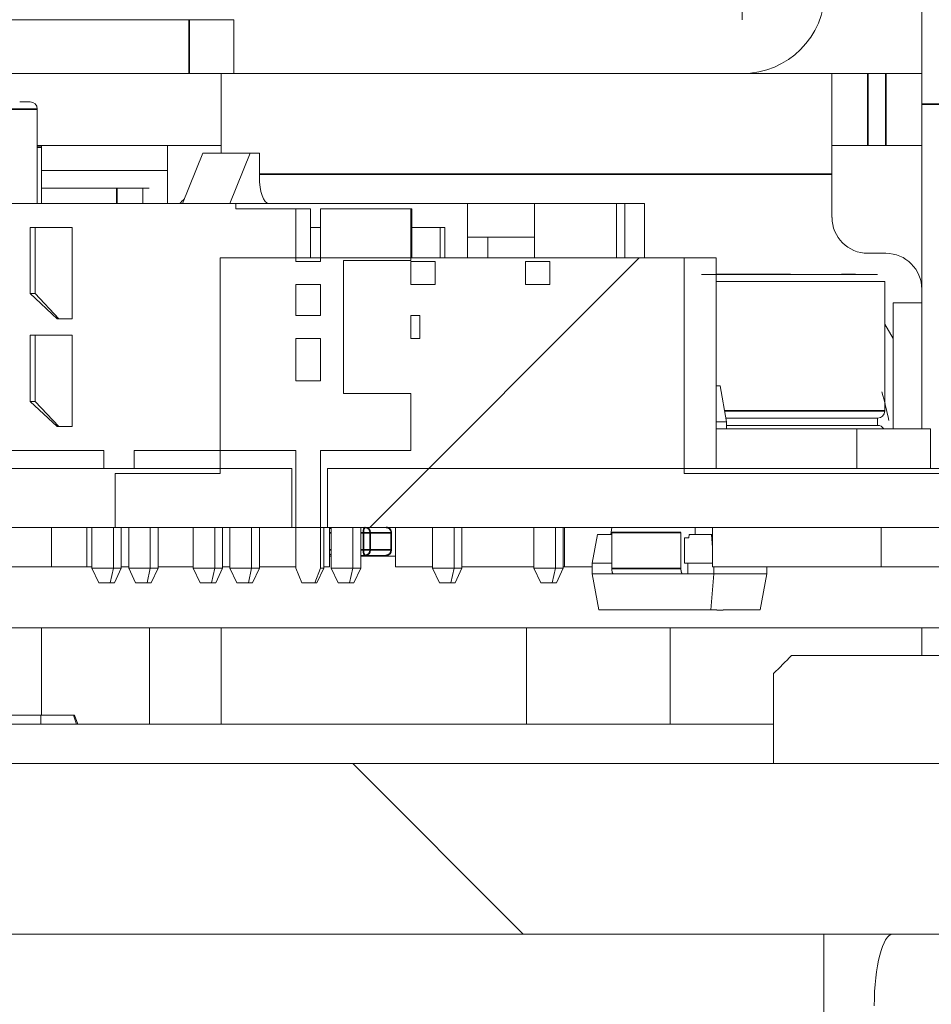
# Model space of a CAD drawing. Header units: millimetres. Extents: x 4 to 1188, y 1 to 840.
# Tile 192 of 256: x 674.16 to 677.54, y 416.18 to 419.84. Entities that reach past the tile are written whole.
import ezdxf

# ---------------------------------------------------------------- set-up
doc = ezdxf.new("R2010")
doc.units = ezdxf.units.MM
doc.layers.add('1', color=7, linetype='Continuous')
doc.styles.add('Arial Unicode MS', font='Arial Unicode MS')
doc.dimstyles.get("Standard").update_dxf_attribs({"dimtxt": 0.18, "dimasz": 0.18, "dimexe": 0.18, "dimexo": 0.0625, "dimgap": 0.09, "dimtad": 0, "dimtih": 1, "dimtoh": 1, "dimdec": 4, "dimzin": 0, "dimdsep": 46, "dimtxsty": 'Standard', "dimcen": 0.09, "dimadec": 0, "dimazin": 0, "dimtfac": 1, "dimtdec": 4, "dimtofl": 0, "dimtmove": 0, "dimatfit": 3, "dimfxl": 0, "dimtolj": 1, "dimtzin": 0, "dimarcsym": 0})

# ---------------------------------------------------------------- blocks, each defined once
blk = doc.blocks.new('_U30')
at = {"layer": '1', "color": 18, "lineweight": 35}
for p, q in [((692.9592, 533.0864), (641.2295, 533.0864)), ((643.2295, 533.0864), (643.2295, 331.7513)), ((725.4264, 331.7513), (641.2295, 331.7513))]:
    blk.add_line(p, q, dxfattribs=at)
at = {"layer": '1', "color": 18, "lineweight": 70}
for points in [[(643.2295, 533.0864), (644.0054, 529.5864), (642.4535, 529.5864)], [(643.2295, 331.7513), (642.4535, 335.2513), (644.0054, 335.2513)]]:
    blk.add_solid(points, dxfattribs=at)
at = {"layer": '1', "color": 18, "linetype": 'Continuous', "lineweight": 13, "insert": (642.7766, 428.0421), "char_height": 3, "attachment_point": 7, "rotation": 90, "line_spacing_factor": 1.047437, "style": 'Arial Unicode MS'}
blk.add_mtext('\\fArial Unicode MS|b0|i0;\\W1.0000;1510', dxfattribs=at)

msp = doc.modelspace()

# ---------------------------------------------------------------- hatches: boundary and pattern name
at = {"layer": '1', "linetype": 'Continuous', "lineweight": 35}
h = msp.add_hatch(dxfattribs=at)
h.set_pattern_fill('ANSI31', color=154, scale=1.55, angle=-2.13e-14, style=0)
h.paths.add_polyline_path([(667.077, 416.5886), (667.077, 416.1886), (664.5495, 416.1886), (664.5495, 416.5886)], flags=0)
edge = h.paths.add_edge_path(flags=0)
edge.add_arc((677.4028, 421.7686), 0.5067, 0, 90, ccw=False)
edge.add_line((677.9095, 421.7686), (677.9095, 420.1886))
edge.add_line((677.9095, 420.1886), (677.5095, 420.1886))
edge.add_line((677.5095, 420.1886), (677.5095, 421.7686))
edge.add_arc((677.4028, 421.7686), 0.1067, 0, 90)
edge.add_line((677.4028, 421.8753), (676.0695, 421.8753))
edge.add_line((676.0695, 421.8753), (676.0695, 422.2753))
edge.add_line((676.0695, 422.2753), (677.4028, 422.2753))
edge = h.paths.add_edge_path(flags=0)
edge.add_arc((657.6161, 421.7686), 0.1067, 90, 180)
edge.add_line((657.5095, 421.7686), (657.5095, 420.1886))
edge.add_line((657.5095, 420.1886), (657.1095, 420.1886))
edge.add_line((657.1095, 420.1886), (657.1095, 421.7686))
edge.add_arc((657.6161, 421.7686), 0.5067, 90, 180, ccw=False)
edge.add_line((657.6161, 422.2753), (658.9495, 422.2753))
edge.add_line((658.9495, 422.2753), (658.9495, 421.8753))
edge.add_line((658.9495, 421.8753), (657.6161, 421.8753))
h.paths.add_polyline_path([(667.9419, 416.1886), (667.9419, 416.5886), (670.4695, 416.5886), (670.4695, 416.1886)], flags=0)
h = msp.add_hatch(dxfattribs=at)
h.set_pattern_fill('ANSI31', color=154, scale=1.55, angle=-2.13e-14, style=0)
edge = h.paths.add_edge_path(flags=0)
edge.add_arc((676.8428, 419.942), 0.3067, 270, 360, ccw=False)
edge.add_line((676.8428, 419.6353), (674.9561, 419.6353))
edge.add_line((674.9561, 419.6353), (674.9561, 419.8353))
edge.add_line((674.9561, 419.8353), (676.8428, 419.8353))
edge.add_arc((676.8428, 419.942), 0.1067, 270, 360)
edge.add_line((676.9495, 419.942), (676.9495, 420.7686))
edge.add_line((676.9495, 420.7686), (677.1495, 420.7686))
edge.add_line((677.1495, 420.7686), (677.1495, 419.942))
h = msp.add_hatch(dxfattribs=at)
h.set_pattern_fill('ANSI31', color=154, scale=1.55, angle=-2.13e-14, style=0)
h.paths.add_polyline_path([(682.7292, 417.952), (682.5613, 417.952), (682.5613, 417.7026), (681.8974, 417.7026), (681.8974, 417.952), (674.5152, 417.952), (674.5152, 418.152), (674.905, 418.152), (674.905, 418.952), (676.6279, 418.952), (676.6279, 418.152), (682.7292, 418.152)], flags=0)
h = msp.add_hatch(dxfattribs=at)
h.set_pattern_fill('ANSI31', color=154, scale=1.55, angle=29.9848, style=0)
h.paths.add_polyline_path([(673.5022, 417.952), (673.5022, 418.1704), (675.1711, 418.1704), (675.1711, 417.952)], flags=0)
h.paths.add_polyline_path([(675.3035, 417.952), (675.3035, 418.1704), (682.7292, 418.1704), (682.7292, 417.952)], flags=0)
h.paths.add_polyline_path([(672.566, 417.952), (672.566, 418.1704), (673.1466, 418.1704), (673.1466, 417.952)], flags=0)
h = msp.add_hatch(dxfattribs=at)
h.set_pattern_fill('ANSI31', color=154, scale=1.55, angle=-2.13e-14, style=0)
edge = h.paths.add_edge_path(flags=0)
edge.add_line((678.8593, 416.7097), (678.8593, 415.143))
edge.add_spline(control_points=[(678.8593, 415.143), (678.8522, 415.1422), (678.845, 415.1413), (678.8379, 415.1405), (678.8308, 415.1396), (678.8237, 415.1388), (678.8166, 415.1379), (678.8095, 415.1371), (678.8024, 415.1362), (678.7953, 415.1354), (678.7882, 415.1345), (678.7811, 415.1337), (678.774, 415.134), (678.7641, 415.1343), (678.7542, 415.1347), (678.7443, 415.135), (678.7343, 415.1354), (678.7244, 415.1358), (678.7145, 415.1361), (678.7046, 415.1365), (678.6947, 415.1369), (678.6848, 415.1372), (678.6749, 415.1376), (678.6649, 415.138), (678.655, 415.1383), (678.6451, 415.1387), (678.6352, 415.139), (678.6253, 415.1394), (678.6154, 415.1398), (678.6054, 415.1401), (678.5955, 415.1405), (678.5856, 415.1409), (678.5757, 415.1412), (678.5658, 415.1416), (678.5559, 415.1419), (678.546, 415.1423), (678.536, 415.1427), (678.5261, 415.143)], knot_values=[0, 0, 0, 0, 0.25, 0.25, 0.375, 0.375, 0.4375, 0.4375, 0.453125, 0.453125, 0.46875, 0.46875, 0.484375, 0.484375, 0.492187, 0.492187, 0.5, 0.5, 0.507812, 0.507812, 0.515625, 0.515625, 0.523437, 0.523437, 0.53125, 0.53125, 0.546875, 0.546875, 0.5625, 0.5625, 0.59375, 0.59375, 0.625, 0.625, 0.75, 0.75, 1, 1, 1, 1], degree=3, periodic=0)
edge.add_line((678.5261, 415.143), (678.5261, 416.743))
edge.add_line((678.5261, 416.743), (678.2927, 416.743))
edge.add_line((678.2927, 416.743), (678.2927, 417.4764))
edge.add_line((678.2927, 417.4764), (676.9594, 417.4764))
edge.add_line((676.9594, 417.4764), (676.9594, 417.0764))
edge.add_line((676.9594, 417.0764), (678.026, 417.0764))
edge.add_spline(control_points=[(678.026, 417.0764), (678.0304, 417.0764), (678.0348, 417.0762), (678.0435, 417.0753), (678.0478, 417.0746), (678.0606, 417.0721), (678.0689, 417.0696), (678.0852, 417.0629), (678.0929, 417.0587), (678.1037, 417.0515), (678.1072, 417.0489), (678.1123, 417.0448), (678.1139, 417.0433), (678.1172, 417.0404), (678.1188, 417.0389), (678.1265, 417.0311), (678.132, 417.0244), (678.1381, 417.0154), (678.1392, 417.0135), (678.1415, 417.0098), (678.1426, 417.0079), (678.1457, 417.0021), (678.1475, 416.9981), (678.1525, 416.9861), (678.1551, 416.9778), (678.1572, 416.967), (678.1576, 416.9649), (678.1582, 416.9605), (678.1585, 416.9583), (678.1592, 416.9518), (678.1594, 416.9474), (678.1594, 416.943)], knot_values=[0, 0, 0, 0, 0.0625, 0.0625, 0.125, 0.125, 0.25, 0.25, 0.375, 0.375, 0.4375, 0.4375, 0.46875, 0.46875, 0.5, 0.5, 0.625, 0.625, 0.65625, 0.65625, 0.6875, 0.6875, 0.75, 0.75, 0.875, 0.875, 0.90625, 0.90625, 0.9375, 0.9375, 1, 1, 1, 1], degree=3, periodic=0)
edge.add_line((678.1594, 416.943), (678.1594, 412.543))
edge.add_line((678.1594, 412.543), (679.626, 412.543))
edge.add_line((679.626, 412.543), (679.626, 413.0764))
edge.add_line((679.626, 413.0764), (679.0927, 413.0764))
edge.add_line((679.0927, 413.0764), (679.0522, 415.2637))
edge.add_line((679.0522, 415.2637), (679.026, 416.6764))
edge = h.paths.add_edge_path(flags=0)
edge.add_line((685.426, 416.6764), (685.3999, 415.2637))
edge.add_line((685.3999, 415.2637), (685.3594, 413.0764))
edge.add_line((685.3594, 413.0764), (684.826, 413.0764))
edge.add_line((684.826, 413.0764), (684.826, 412.543))
edge.add_line((684.826, 412.543), (686.2927, 412.543))
edge.add_line((686.2927, 412.543), (686.2927, 416.943))
edge.add_spline(control_points=[(686.2927, 416.943), (686.2927, 416.9474), (686.2929, 416.9517), (686.2935, 416.9583), (686.2938, 416.9605), (686.2945, 416.9648), (686.2948, 416.9669), (686.297, 416.9776), (686.2995, 416.986), (686.3037, 416.996), (686.3045, 416.998), (686.3064, 417.002), (686.3074, 417.0039), (686.3105, 417.0098), (686.3128, 417.0135), (686.3176, 417.0208), (686.3202, 417.0243), (686.3258, 417.0311), (686.3288, 417.0343), (686.338, 417.0436), (686.3447, 417.0491), (686.3538, 417.0551), (686.3557, 417.0563), (686.3594, 417.0586), (686.3614, 417.0597), (686.3671, 417.0627), (686.375, 417.0664), (686.3852, 417.0701), (686.3915, 417.0718), (686.3958, 417.0729), (686.3979, 417.0734), (686.4087, 417.0755), (686.4173, 417.0764), (686.426, 417.0764)], knot_values=[0, 0, 0, 0, 0.0625, 0.0625, 0.09375, 0.09375, 0.125, 0.125, 0.25, 0.25, 0.28125, 0.28125, 0.3125, 0.3125, 0.375, 0.375, 0.4375, 0.4375, 0.5, 0.5, 0.625, 0.625, 0.65625, 0.65625, 0.6875, 0.6875, 0.75, 0.8125, 0.84375, 0.84375, 0.875, 0.875, 1, 1, 1, 1], degree=3, periodic=0)
edge.add_line((686.426, 417.0764), (687.4927, 417.0764))
edge.add_line((687.4927, 417.0764), (687.4927, 417.4764))
edge.add_line((687.4927, 417.4764), (686.1593, 417.4764))
edge.add_line((686.1593, 417.4764), (686.1593, 416.743))
edge.add_line((686.1593, 416.743), (685.9259, 416.743))
edge.add_line((685.9259, 416.743), (685.9259, 415.143))
edge.add_spline(control_points=[(685.9259, 415.143), (685.9188, 415.1422), (685.9117, 415.1413), (685.9046, 415.1405), (685.8975, 415.1396), (685.8904, 415.1388), (685.8833, 415.1379), (685.8762, 415.1371), (685.8691, 415.1362), (685.8619, 415.1354), (685.8548, 415.1345), (685.8477, 415.1337), (685.8407, 415.134), (685.8307, 415.1343), (685.8208, 415.1347), (685.8109, 415.135), (685.801, 415.1354), (685.7911, 415.1358), (685.7812, 415.1361), (685.7713, 415.1365), (685.7613, 415.1369), (685.7514, 415.1372), (685.7415, 415.1376), (685.7316, 415.138), (685.7217, 415.1383), (685.7118, 415.1387), (685.7019, 415.139), (685.6919, 415.1394), (685.682, 415.1398), (685.6721, 415.1401), (685.6622, 415.1405), (685.6523, 415.1409), (685.6424, 415.1412), (685.6325, 415.1416), (685.6225, 415.1419), (685.6126, 415.1423), (685.6027, 415.1427), (685.5928, 415.143)], knot_values=[0, 0, 0, 0, 0.25, 0.25, 0.375, 0.375, 0.4375, 0.4375, 0.453125, 0.453125, 0.46875, 0.46875, 0.484375, 0.484375, 0.492188, 0.492188, 0.5, 0.5, 0.507813, 0.507813, 0.515625, 0.515625, 0.523438, 0.523438, 0.53125, 0.53125, 0.546875, 0.546875, 0.5625, 0.5625, 0.59375, 0.59375, 0.625, 0.625, 0.75, 0.75, 1, 1, 1, 1], degree=3, periodic=0)
edge.add_line((685.5928, 415.143), (685.5928, 416.7097))
h = msp.add_hatch(dxfattribs=at)
h.set_pattern_fill('ANSI31', color=154, scale=1.55, angle=89.9544, style=0)
edge = h.paths.add_edge_path(flags=0)
edge.add_line((687.5594, 416.443), (686.4594, 416.443))
edge.add_spline(control_points=[(686.4594, 416.443), (686.4149, 416.4875), (686.3705, 416.5319), (686.326, 416.5764)], knot_values=[0, 0, 0, 0, 1, 1, 1, 1], degree=3, periodic=0)
edge.add_line((686.326, 416.5764), (686.326, 416.943))
edge.add_spline(control_points=[(686.326, 416.943), (686.3705, 416.9875), (686.4149, 417.0319), (686.4594, 417.0764)], knot_values=[0, 0, 0, 0, 1, 1, 1, 1], degree=3, periodic=0)
edge.add_line((686.4594, 417.0764), (687.5594, 417.0764))
edge.add_line((687.5594, 417.0764), (687.5594, 416.443))
edge = h.paths.add_edge_path(flags=0)
edge.add_line((678.126, 416.943), (678.126, 416.5764))
edge.add_spline(control_points=[(678.126, 416.5764), (678.0816, 416.5319), (678.0371, 416.4875), (677.9927, 416.443)], knot_values=[0, 0, 0, 0, 1, 1, 1, 1], degree=3, periodic=0)
edge.add_line((677.9927, 416.443), (670.1126, 416.443))
edge.add_line((670.1126, 416.443), (670.1126, 417.0764))
edge.add_line((670.1126, 417.0764), (677.9927, 417.0764))
edge.add_spline(control_points=[(677.9927, 417.0764), (678.0371, 417.0319), (678.0816, 416.9875), (678.126, 416.943)], knot_values=[0, 0, 0, 0, 1, 1, 1, 1], degree=3, periodic=0)
h.paths.add_polyline_path([(669.2527, 416.443), (669.2527, 417.0764), (669.6728, 417.0764), (669.6728, 416.443)], flags=0)
h = msp.add_hatch(dxfattribs=at)
h.set_pattern_fill('ANSI31', color=154, scale=1.55, angle=-2.13e-14, style=0)
h.paths.add_polyline_path([(677.146, 416.443), (677.146, 415.8097), (671.8794, 415.8097), (671.8794, 416.443)], flags=0)

# ---------------------------------------------------------------- linework, layer by layer
at = {"layer": '1', "color": 154, "linetype": 'Continuous', "lineweight": 13}
for p, q in [((676.8428, 420.4668), (676.8428, 419.8352)), ((677.5095, 419.522), (677.5095, 420.1886)), ((672.7088, 419.8353), (674.7902, 419.8353)), ((674.9561, 419.8353), (674.7902, 419.8353)), ((674.9561, 419.6353), (674.9561, 419.8353)), ((672.7088, 419.6353), (674.7902, 419.6353)), ((674.9561, 419.6353), (674.7902, 419.6353)), ((674.9095, 419.6353), (674.9095, 419.34)), ((676.8428, 419.6353), (674.9561, 419.6353)), ((677.1761, 419.6353), (676.8428, 419.6353)), ((677.1761, 419.6353), (677.3095, 419.6353)), ((677.1761, 419.6353), (677.1761, 419.262)), ((677.3761, 419.6353), (677.3095, 419.6353)), ((677.3761, 419.6353), (677.5095, 419.6353)), ((674.2266, 419.1533), (674.2266, 419.5037)), ((677.5095, 419.522), (677.5095, 418.317)), ((674.2266, 419.3686), (674.9095, 419.3686)), ((674.2428, 419.3686), (674.2428, 419.362)), ((674.2428, 419.362), (674.2428, 419.1533)), ((674.7095, 419.3686), (674.7095, 419.1533)), ((677.3095, 419.3686), (677.1761, 419.3686)), ((677.3761, 419.3686), (677.3095, 419.3686)), ((677.5095, 419.3686), (677.3761, 419.3686)), ((674.8414, 419.34), (674.7657, 419.1533)), ((674.8756, 419.34), (674.8414, 419.34)), ((675.0168, 419.34), (674.8414, 419.34)), ((675.051, 419.34), (674.8756, 419.34)), ((675.0168, 419.34), (674.9411, 419.1533)), ((675.051, 419.34), (675.0168, 419.34)), ((675.051, 419.34), (675.051, 419.2533)), ((674.7095, 419.2753), (674.2426, 419.2753)), ((677.1761, 419.262), (677.1761, 419.102)), ((674.5219, 419.2101), (674.2427, 419.2101)), ((674.6185, 419.2101), (674.5219, 419.2101)), ((674.6414, 419.2101), (674.6185, 419.2101)), ((674.6185, 419.2101), (674.6185, 419.1533)), ((673.9091, 419.1533), (674.9639, 419.1533)), ((674.3002, 419.1533), (674.081, 419.1533)), ((674.9639, 419.1533), (674.2204, 419.1533)), ((674.2204, 419.1533), (674.3002, 419.1533)), ((674.9639, 419.1533), (674.9639, 419.1333)), ((674.9639, 419.1533), (675.0852, 419.1533)), ((675.0852, 419.1533), (674.9639, 419.1533)), ((676.1813, 419.1533), (674.9639, 419.1533)), ((674.9639, 419.1533), (675.8236, 419.1533)), ((674.9639, 419.1333), (675.1868, 419.1333)), ((675.2406, 419.1333), (674.9639, 419.1333)), ((675.1868, 419.1333), (675.1868, 418.938)), ((675.1868, 419.1333), (675.2406, 419.1333)), ((675.2406, 419.1333), (675.2406, 418.952)), ((675.2776, 419.1333), (675.6125, 419.1333)), ((675.2776, 418.938), (675.2776, 419.1333)), ((675.3207, 419.1333), (675.2776, 419.1333)), ((675.6164, 419.1333), (675.3207, 419.1333)), ((675.6125, 419.1333), (675.6125, 418.942)), ((675.6125, 419.1333), (675.6164, 419.1333)), ((675.6164, 419.1333), (675.6164, 418.952)), ((675.8236, 419.1533), (676.0723, 419.1533)), ((675.8236, 419.0287), (675.8236, 419.1533)), ((676.0723, 419.1533), (676.376, 419.1533)), ((676.0723, 419.1533), (676.0723, 419.0287)), ((676.2611, 419.1533), (676.1813, 419.1533)), ((676.4803, 419.1533), (676.2611, 419.1533)), ((676.376, 418.9519), (676.376, 419.1533)), ((676.4074, 419.1533), (676.376, 419.1533)), ((676.4074, 418.9519), (676.4074, 419.1533)), ((676.4803, 419.1533), (676.4074, 419.1533)), ((676.4803, 418.952), (676.4803, 419.1533)), ((674.2007, 419.0647), (674.2007, 418.8193)), ((674.3557, 419.0647), (674.2007, 419.0647)), ((674.2188, 419.0647), (674.2188, 418.8193)), ((674.3557, 418.726), (674.3557, 419.0647)), ((675.2406, 419.0647), (675.2776, 419.0647)), ((675.6164, 419.0647), (675.7396, 419.0647)), ((675.7223, 419.0647), (675.7223, 418.952)), ((675.7396, 419.0647), (675.7396, 418.952)), ((676.0723, 419.0287), (675.8236, 419.0287)), ((675.8236, 418.952), (675.8236, 419.0287)), ((675.8989, 418.952), (675.8989, 419.0287)), ((676.0723, 419.0287), (676.0723, 418.952)), ((674.905, 418.952), (676.6279, 418.952)), ((674.905, 418.152), (674.905, 418.952)), ((675.3635, 418.942), (675.3635, 418.4487)), ((675.6125, 418.942), (675.3635, 418.942)), ((676.6279, 418.952), (676.6279, 418.152)), ((676.6279, 418.952), (676.7456, 418.952)), ((676.7456, 418.952), (676.7456, 418.1704)), ((677.3095, 418.9686), (677.3761, 418.9686)), ((675.1868, 418.938), (675.2776, 418.938)), ((675.6125, 418.8527), (675.6125, 418.938)), ((675.6125, 418.938), (675.7033, 418.938)), ((675.7033, 418.938), (675.7033, 418.8527)), ((676.0382, 418.8527), (676.0382, 418.938)), ((676.0382, 418.938), (676.129, 418.938)), ((676.129, 418.938), (676.129, 418.8527)), ((675.1868, 418.8527), (675.1868, 418.738)), ((675.2776, 418.8527), (675.1868, 418.8527)), ((675.2776, 418.738), (675.2776, 418.8527)), ((675.7033, 418.8527), (675.6125, 418.8527)), ((676.129, 418.8527), (676.0382, 418.8527)), ((676.7456, 418.8637), (677.3465, 418.8637)), ((677.3465, 418.8637), (677.3719, 418.8637)), ((677.3719, 418.3837), (677.3719, 418.8637)), ((674.2007, 418.8193), (674.3, 418.726)), ((674.2188, 418.8193), (674.2007, 418.8193)), ((674.2188, 418.8193), (674.3065, 418.726)), ((677.5095, 418.7853), (677.4028, 418.7853)), ((677.4028, 418.7853), (677.4028, 418.3171)), ((674.3, 418.726), (674.3557, 418.726)), ((674.3, 418.726), (674.3065, 418.726)), ((674.3065, 418.726), (674.3557, 418.726)), ((675.1868, 418.738), (675.2776, 418.738)), ((675.6125, 418.738), (675.6461, 418.738)), ((675.6125, 418.6527), (675.6125, 418.738)), ((675.6164, 418.738), (675.6125, 418.738)), ((675.6461, 418.738), (675.6164, 418.738)), ((675.6461, 418.738), (675.6461, 418.6527)), ((677.4028, 418.652), (677.3719, 418.7055)), ((674.2007, 418.6647), (674.2007, 418.4193)), ((674.3557, 418.6647), (674.2007, 418.6647)), ((674.2188, 418.6647), (674.2188, 418.4193)), ((674.3557, 418.326), (674.3557, 418.6647)), ((675.1868, 418.6527), (675.1868, 418.4953)), ((675.2776, 418.6527), (675.1868, 418.6527)), ((675.2776, 418.4953), (675.2776, 418.6527)), ((675.6461, 418.6527), (675.6125, 418.6527)), ((675.1868, 418.4953), (675.2776, 418.4953)), ((676.7456, 418.4764), (676.7606, 418.4764)), ((676.7606, 418.4764), (676.7845, 418.3431)), ((675.3635, 418.4487), (675.6125, 418.4487)), ((675.6125, 418.4487), (675.6125, 418.2373)), ((674.2007, 418.4193), (674.3, 418.326)), ((674.2188, 418.4193), (674.2007, 418.4193)), ((674.2188, 418.4193), (674.3065, 418.326)), ((676.782, 418.3571), (677.3215, 418.3571)), ((677.3215, 418.3571), (677.3452, 418.3571)), ((677.3452, 418.3304), (677.3452, 418.3571)), ((674.3, 418.326), (674.3557, 418.326)), ((674.3, 418.326), (674.3065, 418.326)), ((674.3065, 418.326), (674.3557, 418.326)), ((676.7845, 418.3431), (676.7456, 418.3431)), ((676.7845, 418.3431), (676.7845, 418.3171)), ((676.7845, 418.3304), (677.3452, 418.3304)), ((677.2679, 418.3171), (676.7456, 418.3171)), ((677.5416, 418.3171), (677.2679, 418.3171)), ((677.2679, 418.1704), (677.2679, 418.3171)), ((677.5416, 418.3171), (677.5416, 418.1704)), ((674.4731, 418.2373), (674.0538, 418.2373)), ((674.4731, 418.1707), (674.4731, 418.2373)), ((674.5866, 418.2373), (674.5866, 418.1707)), ((675.1868, 418.2373), (674.5866, 418.2373)), ((675.1868, 417.8), (675.1868, 418.2373)), ((675.2776, 418.2373), (675.2776, 417.8)), ((675.6125, 418.2373), (675.2776, 418.2373)), ((673.5022, 418.1704), (675.1711, 418.1704)), ((674.5866, 418.1707), (674.4731, 418.1707)), ((674.5152, 418.152), (674.905, 418.152)), ((674.5152, 417.952), (674.5152, 418.152)), ((674.5866, 418.1707), (674.6513, 418.1707)), ((675.1711, 418.1704), (675.1711, 417.952)), ((675.3035, 418.1704), (682.7292, 418.1704)), ((675.3035, 417.952), (675.3035, 418.1704)), ((676.6279, 418.152), (682.7292, 418.152)), ((675.1711, 417.952), (673.5022, 417.952)), ((674.2789, 417.8053), (674.2789, 417.952)), ((674.411, 417.952), (674.411, 417.8053)), ((674.4291, 417.952), (674.4291, 417.8)), ((674.5093, 417.952), (674.5093, 417.8)), ((681.8974, 417.952), (674.5152, 417.952)), ((674.5384, 417.952), (674.5384, 417.8)), ((674.5659, 417.952), (674.5659, 417.8)), ((674.6461, 417.952), (674.6461, 417.8)), ((674.6752, 417.8), (674.6752, 417.952)), ((674.8049, 417.952), (674.8049, 417.8)), ((674.8851, 417.952), (674.8851, 417.8)), ((674.9143, 417.952), (674.9143, 417.8)), ((674.9418, 417.952), (674.9418, 417.8)), ((675.0219, 417.952), (675.0219, 417.8)), ((675.0511, 417.8), (675.0511, 417.952)), ((675.2902, 417.952), (675.2902, 417.8)), ((682.7292, 417.952), (675.3035, 417.952)), ((675.3175, 417.9507), (675.3109, 417.9464)), ((675.311, 417.952), (675.311, 417.8053)), ((675.3176, 417.952), (675.3176, 417.8)), ((675.3978, 417.952), (675.3978, 417.8)), ((675.427, 417.8), (675.427, 417.952)), ((675.5412, 417.868), (675.5412, 417.932)), ((675.5566, 417.952), (675.5566, 417.8053)), ((675.6935, 417.952), (675.6935, 417.8)), ((675.7737, 417.952), (675.7737, 417.8)), ((675.8029, 417.8), (675.8029, 417.952)), ((676.0694, 417.952), (676.0694, 417.8)), ((676.1496, 417.952), (676.1496, 417.8)), ((676.1788, 417.8), (676.1788, 417.952)), ((676.1831, 417.8053), (676.1831, 417.952)), ((676.2865, 417.8192), (676.3057, 417.9259)), ((676.3553, 417.9259), (676.3057, 417.9259)), ((676.3057, 417.9259), (676.3585, 417.9259)), ((676.3553, 417.9259), (676.3588, 417.952)), ((676.3586, 417.9259), (676.3553, 417.9259)), ((676.3585, 417.7992), (676.3585, 417.9326)), ((676.6154, 417.9326), (676.6154, 417.7992)), ((676.645, 417.9126), (676.6456, 417.9259)), ((676.6456, 417.9259), (676.7286, 417.9259)), ((676.6678, 417.9259), (676.6456, 417.9259)), ((676.6678, 417.952), (676.6678, 417.9259)), ((676.7327, 417.9259), (676.6678, 417.9259)), ((676.7286, 417.9259), (676.7327, 417.9259)), ((676.7286, 417.9259), (676.7327, 417.8777)), ((676.7327, 417.952), (676.7327, 417.8053)), ((677.3591, 417.8053), (677.3591, 417.952)), ((676.6291, 417.9126), (676.6291, 417.8192)), ((676.6291, 417.9126), (676.645, 417.9126)), ((675.311, 417.8533), (675.3175, 417.8492)), ((675.3177, 417.8453), (675.3111, 417.8453)), ((675.427, 417.848), (675.4437, 417.848)), ((675.5567, 417.8453), (675.427, 417.8453)), ((675.4384, 417.8477), (675.4453, 417.8477)), ((675.4429, 417.8477), (675.4424, 417.8477)), ((675.4429, 417.848), (675.4429, 417.8477)), ((675.4437, 417.848), (675.5212, 417.848)), ((675.4453, 417.8477), (675.4453, 417.848)), ((675.4474, 417.848), (675.4486, 417.848)), ((675.4474, 417.8477), (675.4486, 417.8477)), ((675.4557, 417.8477), (675.4512, 417.8477)), ((675.4519, 417.848), (675.4515, 417.848)), ((675.4519, 417.8477), (675.4515, 417.8477)), ((675.4557, 417.848), (675.4557, 417.8477)), ((675.4563, 417.8477), (675.4625, 417.8477)), ((675.459, 417.848), (675.4585, 417.848)), ((675.459, 417.8477), (675.4585, 417.8477)), ((675.4603, 417.848), (675.4608, 417.848)), ((675.4603, 417.848), (675.4603, 417.8477)), ((675.4603, 417.8477), (675.4608, 417.8477)), ((675.4607, 417.8477), (675.4678, 417.8477)), ((675.4625, 417.8477), (675.4644, 417.8477)), ((675.468, 417.8477), (675.4652, 417.8477)), ((675.468, 417.8477), (675.4667, 417.8477)), ((675.468, 417.848), (675.4684, 417.848)), ((675.468, 417.8477), (675.4684, 417.8477)), ((675.477, 417.8477), (675.4684, 417.8477)), ((675.4692, 417.8477), (675.477, 417.8477)), ((675.4706, 417.8477), (675.4758, 417.8477)), ((675.4717, 417.848), (675.4717, 417.8477)), ((675.4717, 417.8477), (675.4724, 417.8477)), ((675.477, 417.848), (675.4774, 417.848)), ((675.4773, 417.8477), (675.4869, 417.8477)), ((675.4793, 417.8477), (675.4799, 417.8477)), ((675.4807, 417.848), (675.4807, 417.8477)), ((675.4807, 417.8477), (675.4814, 417.8477)), ((675.4869, 417.848), (675.4869, 417.8477)), ((675.4869, 417.8477), (675.4925, 417.8477)), ((675.4925, 417.848), (675.4925, 417.8477)), ((676.2865, 417.8192), (676.2865, 417.7792)), ((676.3585, 417.8192), (676.2865, 417.8192)), ((676.6405, 417.8192), (676.6291, 417.8192)), ((676.6291, 417.8192), (676.6405, 417.8192)), ((676.7327, 417.8192), (676.6405, 417.8192)), ((676.6405, 417.7792), (676.6405, 417.8192)), ((673.712, 417.8053), (674.2789, 417.8053)), ((674.2789, 417.8053), (674.411, 417.8053)), ((674.411, 417.8053), (674.4291, 417.8053)), ((674.4291, 417.8), (674.4547, 417.7467)), ((674.4291, 417.8), (674.5093, 417.8)), ((674.4973, 417.7467), (674.5093, 417.8)), ((674.5093, 417.8), (674.5384, 417.8)), ((674.5384, 417.8), (674.5128, 417.7467)), ((674.5384, 417.8053), (674.5659, 417.8053)), ((674.5659, 417.8), (674.5915, 417.7467)), ((674.5659, 417.8), (674.6461, 417.8)), ((674.6341, 417.7467), (674.6461, 417.8)), ((674.6461, 417.8), (674.6752, 417.8)), ((674.6752, 417.8), (674.6496, 417.7467)), ((674.6753, 417.8053), (674.8049, 417.8053)), ((674.8049, 417.8), (674.8306, 417.7467)), ((674.8049, 417.8), (674.8851, 417.8)), ((674.8732, 417.7467), (674.8851, 417.8)), ((674.8851, 417.8), (674.9143, 417.8)), ((674.9143, 417.8), (674.8887, 417.7467)), ((674.9143, 417.8053), (674.9418, 417.8053)), ((674.9418, 417.8), (674.9674, 417.7467)), ((674.9418, 417.8), (675.0219, 417.8)), ((675.01, 417.7467), (675.0219, 417.8)), ((675.0219, 417.8), (675.0511, 417.8)), ((675.0511, 417.8), (675.0255, 417.7467)), ((675.0511, 417.8053), (675.1868, 417.8053)), ((675.2081, 417.7467), (675.1868, 417.8)), ((675.2776, 417.8), (675.2564, 417.7467)), ((675.2902, 417.8), (675.2646, 417.7467)), ((675.2776, 417.8), (675.2902, 417.8)), ((675.2902, 417.8053), (675.311, 417.8053)), ((675.3176, 417.8), (675.3433, 417.7467)), ((675.3176, 417.8), (675.3978, 417.8)), ((675.3859, 417.7467), (675.3978, 417.8)), ((675.3978, 417.8), (675.427, 417.8)), ((675.427, 417.8), (675.4014, 417.7467)), ((675.5566, 417.8053), (675.6935, 417.8053)), ((675.6935, 417.8), (675.7191, 417.7467)), ((675.6935, 417.8), (675.7737, 417.8)), ((675.7617, 417.7467), (675.7737, 417.8)), ((675.7737, 417.8), (675.8029, 417.8)), ((675.8029, 417.8), (675.7772, 417.7467)), ((675.8029, 417.8053), (676.0694, 417.8053)), ((676.0694, 417.8), (676.095, 417.7467)), ((676.0694, 417.8), (676.1496, 417.8)), ((676.1376, 417.7467), (676.1496, 417.8)), ((676.1496, 417.8), (676.1788, 417.8)), ((676.1788, 417.8), (676.1531, 417.7467)), ((676.1788, 417.8053), (676.1831, 417.8053)), ((676.1831, 417.8053), (676.2865, 417.8053)), ((676.3654, 417.7792), (676.2865, 417.7792)), ((676.2865, 417.7792), (676.3105, 417.6459)), ((676.6222, 417.7792), (676.3654, 417.7792)), ((676.6405, 417.7792), (676.6222, 417.7792)), ((676.7376, 417.7792), (676.6405, 417.7792)), ((676.7263, 417.6459), (676.7376, 417.7792)), ((676.7327, 417.8053), (677.3591, 417.8053)), ((676.7376, 417.8053), (676.7376, 417.7792)), ((676.9337, 417.7792), (676.7376, 417.7792)), ((676.9097, 417.6459), (676.9337, 417.7792)), ((676.9337, 417.7792), (676.9337, 417.8053)), ((677.3591, 417.8053), (677.6327, 417.8053)), ((674.4973, 417.7467), (674.4547, 417.7467)), ((674.5128, 417.7467), (674.4973, 417.7467)), ((674.5915, 417.7467), (674.6341, 417.7467)), ((674.6496, 417.7467), (674.6341, 417.7467)), ((674.8732, 417.7467), (674.8306, 417.7467)), ((674.8887, 417.7467), (674.8732, 417.7467)), ((674.9674, 417.7467), (675.01, 417.7467)), ((675.0255, 417.7467), (675.01, 417.7467)), ((675.2564, 417.7467), (675.2081, 417.7467)), ((675.2646, 417.7467), (675.2564, 417.7467)), ((675.3433, 417.7467), (675.3859, 417.7467)), ((675.4014, 417.7467), (675.3859, 417.7467)), ((675.7191, 417.7467), (675.7617, 417.7467)), ((675.7772, 417.7467), (675.7617, 417.7467)), ((676.095, 417.7467), (676.1376, 417.7467)), ((676.1531, 417.7467), (676.1376, 417.7467)), ((676.7263, 417.6459), (676.3105, 417.6459)), ((678.7563, 417.5786), (673.3648, 417.5786)), ((674.2428, 417.5786), (674.2428, 417.2553)), ((674.6428, 417.5786), (674.6428, 417.2209)), ((674.9095, 417.5787), (674.9095, 417.222)), ((676.0428, 417.5786), (676.0428, 417.222)), ((676.5761, 417.222), (676.5761, 417.5786)), ((677.5095, 417.5786), (677.5095, 417.4764)), ((677.026, 417.4764), (678.2927, 417.4764)), ((676.9594, 417.4097), (676.9594, 417.222)), ((676.9594, 417.0764), (676.9594, 417.4097)), ((674.2394, 417.2553), (673.7095, 417.2553)), ((674.3605, 417.2553), (674.2394, 417.2553)), ((674.2394, 417.222), (674.2394, 417.2553)), ((674.3605, 417.2553), (674.3646, 417.2553)), ((674.3726, 417.222), (674.3605, 417.2553)), ((674.3767, 417.222), (674.3646, 417.2553)), ((671.9738, 417.222), (676.9593, 417.222)), ((670.1593, 417.0764), (677.9927, 417.0764)), ((678.026, 417.0764), (676.9594, 417.0764)), ((677.9927, 416.443), (670.1593, 416.443)), ((671.8794, 416.443), (677.146, 416.443)), ((677.146, 416.443), (677.146, 415.8097))]:
    msp.add_line(p, q, dxfattribs=at)
at = {"layer": '1', "color": 154, "linetype": 'Continuous', "lineweight": 35}
for p, q in [((674.7902, 419.6353), (674.7902, 419.8353)), ((677.3095, 419.6353), (677.3095, 419.3686)), ((677.3761, 419.3686), (677.3761, 419.6353)), ((672.8933, 419.5037), (674.2266, 419.5037)), ((677.9095, 419.522), (677.5095, 419.522)), ((674.2428, 419.362), (674.2266, 419.362)), ((677.1761, 419.262), (675.051, 419.262)), ((674.5219, 419.2101), (674.5219, 419.1533)), ((676.7773, 418.3837), (677.3719, 418.3837)), ((675.311, 417.932), (675.3178, 417.932)), ((675.427, 417.932), (675.4369, 417.932)), ((675.4369, 417.932), (675.4369, 417.868)), ((675.4369, 417.932), (675.4625, 417.932)), ((675.4625, 417.932), (675.54, 417.932)), ((675.4625, 417.868), (675.4625, 417.932)), ((675.5412, 417.932), (675.54, 417.932)), ((675.54, 417.932), (675.54, 417.868)), ((676.3585, 417.9326), (676.6154, 417.9326)), ((675.311, 417.868), (675.3178, 417.868)), ((675.4369, 417.868), (675.427, 417.868)), ((675.4625, 417.868), (675.4369, 417.868)), ((675.54, 417.868), (675.4625, 417.868)), ((675.5412, 417.868), (675.54, 417.868)), ((676.6154, 417.7992), (676.3585, 417.7992))]:
    msp.add_line(p, q, dxfattribs=at)
at = {"layer": '1', "color": 154, "linetype": 'Continuous', "lineweight": 13}
for centre, radius, start, end in [((676.8428, 419.942), 0.3067, 270, 360), ((674.1999, 419.5037), 0.0267, 0, 90), ((675.0428, 418.8753), 0.4, 132.5222, 135.9647), ((677.3095, 419.102), 0.1333, 180, 270), ((677.3761, 418.8353), 0.1333, 0, 90), ((677.3452, 418.3837), 0.0267, 270, 0), ((677.3452, 418.3037), 0.0267, 30.0009, 90)]:
    msp.add_arc(centre, radius, start, end, dxfattribs=at)
for centre, major_axis, ratio, start_param, end_param in [((675.0852, 419.2533), (0, -0.1), 0.34202, 4.712389, 6.283185), ((677.402, 416.1764), (0, -0.2667), 0.258819, 3.141593, 4.712389)]:
    msp.add_ellipse(centre, major_axis=major_axis, ratio=ratio, start_param=start_param, end_param=end_param, dxfattribs=at)
at = {"layer": '1', "color": 154, "linetype": 'Continuous', "lineweight": 35}
for centre, major_axis, ratio, start_param, end_param in [((675.4437, 417.932), (0, -0.02), 0.34202, 3.141593, 4.712389), ((675.4437, 417.932), (0, 0.02), 0.939693, 4.712389, 6.283185), ((675.5212, 417.932), (0, -0.02), 0.939693, 1.570796, 3.141593), ((675.4437, 417.868), (0, -0.02), 0.34202, 4.712389, 6.283185), ((675.4437, 417.868), (0, 0.02), 0.939693, 3.141593, 4.712389), ((675.5212, 417.868), (0, -0.02), 0.939693, 0, 1.570796)]:
    msp.add_ellipse(centre, major_axis=major_axis, ratio=ratio, start_param=start_param, end_param=end_param, dxfattribs=at)
at = {"layer": '1', "color": 154, "linetype": 'Continuous', "lineweight": 13}
for points, degree, knots in [([(674.1997, 419.5304), (674.1999, 419.5304), (674.2001, 419.5304), (674.1996, 419.5304), (674.1982, 419.5304), (674.196, 419.5304), (674.1937, 419.5304), (674.1919, 419.5304), (674.1908, 419.5304), (674.1896, 419.5304), (674.1883, 419.5304), (674.1869, 419.5304), (674.1853, 419.5304), (674.1836, 419.5304), (674.1818, 419.5304), (674.1799, 419.5304), (674.1777, 419.5304), (674.1754, 419.5304), (674.173, 419.5304), (674.1704, 419.5304), (674.1676, 419.5304), (674.1646, 419.5304), (674.1624, 419.5304), (674.1613, 419.5304)], 3, [0, 0, 0, 0, 0.078523, 0.175349, 0.272172, 0.368995, 0.465815, 0.492627, 0.520316, 0.548882, 0.578324, 0.608643, 0.639838, 0.671909, 0.704857, 0.738682, 0.773383, 0.808961, 0.845416, 0.882747, 0.920955, 0.960039, 1, 1, 1, 1]), ([(677.3449, 418.8904), (677.3479, 418.8904), (677.3028, 418.8904), (677.2536, 418.8904), (677.1884, 418.8904), (677.1122, 418.8904), (677.0707, 418.8904), (676.9934, 418.8904), (676.9129, 418.8904), (676.8448, 418.8904), (676.7833, 418.8904), (676.7335, 418.8904), (676.692, 418.8904)], 2, [0, 0, 0, 0.166649, 0.249984, 0.333319, 0.416655, 0.49999, 0.49999, 0.66666, 0.66666, 0.83333, 0.83333, 1, 1, 1]), ([(677.0218, 418.8911), (676.9618, 418.8911), (676.8984, 418.8911), (676.8311, 418.8911), (676.7679, 418.8911), (676.7564, 418.8911), (676.7452, 418.8911)], 2, [0, 0, 0, 0.423101, 0.423101, 0.901883, 0.901883, 1, 1, 1]), ([(675.5412, 417.932), (675.5412, 417.9346), (675.5405, 417.9382), (675.538, 417.9431), (675.5349, 417.9469), (675.53, 417.9502), (675.5251, 417.952), (675.5221, 417.9518), (675.5213, 417.9517)], 3, [0, 0, 0, 0, 0.247015, 0.350829, 0.522775, 0.709632, 0.918283, 1, 1, 1, 1]), ([(675.4512, 417.8477), (675.451, 417.8477), (675.4506, 417.8477), (675.4499, 417.8477), (675.4493, 417.8477), (675.4487, 417.8477), (675.448, 417.8477), (675.4474, 417.8477), (675.4468, 417.8477), (675.4462, 417.8477), (675.4457, 417.8477), (675.4451, 417.8477), (675.4447, 417.8477), (675.4442, 417.8477), (675.4438, 417.8477), (675.4435, 417.8477), (675.4431, 417.8477), (675.443, 417.8477), (675.4429, 417.8477)], 3, [0, 0, 0, 0, 0.066572, 0.13029, 0.192297, 0.252922, 0.312507, 0.371488, 0.430679, 0.491399, 0.55197, 0.611245, 0.671453, 0.732173, 0.795077, 0.860442, 0.928163, 1, 1, 1, 1]), ([(675.4453, 417.8477), (675.4455, 417.8477), (675.446, 417.8477), (675.4468, 417.8477), (675.4476, 417.8477), (675.4483, 417.8477), (675.449, 417.8477), (675.4497, 417.8477), (675.4504, 417.8477), (675.4511, 417.8477), (675.4518, 417.8477), (675.4524, 417.8477), (675.453, 417.8477), (675.4536, 417.8477), (675.4542, 417.8477), (675.4547, 417.8477), (675.4552, 417.8477), (675.4555, 417.8477), (675.4557, 417.8477)], 3, [0, 0, 0, 0, 0.069834, 0.137027, 0.201482, 0.26454, 0.325973, 0.386386, 0.445761, 0.505612, 0.565114, 0.62475, 0.684179, 0.744219, 0.805179, 0.868395, 0.933204, 1, 1, 1, 1]), ([(675.4486, 417.8477), (675.4489, 417.8477), (675.4495, 417.8477), (675.4505, 417.8477), (675.4518, 417.8477), (675.4532, 417.8477), (675.4548, 417.8477), (675.4566, 417.8477), (675.4586, 417.8477), (675.46, 417.8477), (675.4607, 417.8477)], 3, [0, 0, 0, 0, 0.097421, 0.200886, 0.311172, 0.429798, 0.55774, 0.694715, 0.84213, 1, 1, 1, 1]), ([(675.4667, 417.8477), (675.4661, 417.8477), (675.4649, 417.8477), (675.4632, 417.8477), (675.4616, 417.8477), (675.4602, 417.8477), (675.4589, 417.8477), (675.4578, 417.8477), (675.4568, 417.8477), (675.4559, 417.8477), (675.4551, 417.8477), (675.4545, 417.8477), (675.4539, 417.8477), (675.4533, 417.8477), (675.4529, 417.8477), (675.4525, 417.8477), (675.4521, 417.8477), (675.4519, 417.8477), (675.4519, 417.8477)], 3, [0, 0, 0, 0, 0.118432, 0.226295, 0.323755, 0.41098, 0.488319, 0.556611, 0.615569, 0.667048, 0.713541, 0.757735, 0.79954, 0.839813, 0.879732, 0.91913, 0.959218, 1, 1, 1, 1]), ([(675.4557, 417.8477), (675.4557, 417.8477), (675.4557, 417.8477), (675.4559, 417.8477), (675.4563, 417.8477), (675.4568, 417.8477), (675.4575, 417.8477), (675.4583, 417.8477), (675.4593, 417.8477), (675.46, 417.8477), (675.4603, 417.8477)], 3, [0, 0, 0, 0, 0.145359, 0.278702, 0.403602, 0.521669, 0.637521, 0.753704, 0.873213, 1, 1, 1, 1]), ([(675.4652, 417.8477), (675.4649, 417.8477), (675.4643, 417.8477), (675.4634, 417.8477), (675.4624, 417.8477), (675.4617, 417.8477), (675.4611, 417.8477), (675.4607, 417.8477), (675.4604, 417.8477), (675.46, 417.8477), (675.4597, 417.8477), (675.4594, 417.8477), (675.4592, 417.8477), (675.459, 417.8477), (675.459, 417.8477)], 3, [0, 0, 0, 0, 0.121251, 0.236225, 0.351248, 0.46958, 0.530064, 0.590153, 0.652342, 0.715003, 0.781621, 0.850161, 0.923157, 1, 1, 1, 1]), ([(675.4603, 417.8477), (675.4606, 417.8477), (675.4612, 417.8477), (675.462, 417.8477), (675.4629, 417.8477), (675.4637, 417.8477), (675.4645, 417.8477), (675.4654, 417.8477), (675.4662, 417.8477), (675.467, 417.8477), (675.4678, 417.8477), (675.4685, 417.8477), (675.4692, 417.8477), (675.4698, 417.8477), (675.4704, 417.8477), (675.4709, 417.8477), (675.4713, 417.8477), (675.4716, 417.8477), (675.4717, 417.8477)], 3, [0, 0, 0, 0, 0.062131, 0.121966, 0.18057, 0.238576, 0.296, 0.354359, 0.413781, 0.475098, 0.53728, 0.598918, 0.661235, 0.724322, 0.789217, 0.856397, 0.926508, 1, 1, 1, 1]), ([(675.4608, 417.8477), (675.4609, 417.8477), (675.461, 417.8477), (675.4614, 417.8477), (675.4618, 417.8477), (675.4623, 417.8477), (675.4627, 417.8477), (675.4633, 417.8477), (675.4639, 417.8477), (675.4645, 417.8477), (675.4652, 417.8477), (675.4659, 417.8477), (675.4667, 417.8477), (675.4674, 417.8477), (675.4682, 417.8477), (675.469, 417.8477), (675.4698, 417.8477), (675.4703, 417.8477), (675.4706, 417.8477)], 3, [0, 0, 0, 0, 0.065801, 0.128677, 0.188676, 0.247598, 0.304849, 0.361786, 0.419523, 0.478682, 0.53877, 0.598799, 0.660184, 0.722952, 0.787993, 0.855404, 0.926153, 1, 1, 1, 1]), ([(675.4684, 417.8477), (675.4687, 417.8477), (675.4693, 417.8477), (675.4703, 417.8477), (675.4713, 417.8477), (675.4722, 417.8477), (675.4731, 417.8477), (675.4739, 417.8477), (675.4747, 417.8477), (675.4755, 417.8477), (675.4762, 417.8477), (675.4769, 417.8477), (675.4775, 417.8477), (675.4781, 417.8477), (675.4787, 417.8477), (675.4792, 417.8477), (675.4796, 417.8477), (675.48, 417.8477), (675.4804, 417.8477), (675.4806, 417.8477), (675.4807, 417.8477)], 3, [0, 0, 0, 0, 0.058398, 0.125405, 0.189249, 0.250291, 0.308802, 0.365244, 0.419129, 0.471862, 0.523047, 0.573764, 0.623782, 0.674138, 0.724821, 0.776719, 0.829718, 0.884126, 0.941076, 1, 1, 1, 1]), ([(675.4751, 417.8477), (675.4754, 417.8477), (675.4759, 417.8477), (675.4766, 417.8477), (675.4772, 417.8477), (675.4777, 417.8477), (675.4782, 417.8477), (675.4787, 417.8477), (675.4791, 417.8477), (675.4792, 417.8477), (675.4793, 417.8477)], 3, [0, 0, 0, 0, 0.136729, 0.268515, 0.395529, 0.52, 0.640496, 0.761236, 0.880107, 1, 1, 1, 1]), ([(675.5215, 417.8483), (675.523, 417.8482), (675.5268, 417.8483), (675.5324, 417.851), (675.537, 417.8552), (675.5398, 417.86), (675.541, 417.8642), (675.5412, 417.867), (675.5412, 417.868)], 3, [0, 0, 0, 0, 0.139704, 0.368142, 0.582209, 0.733003, 0.90448, 1, 1, 1, 1]), ([(676.3585, 417.7992), (676.3585, 417.7966), (676.3587, 417.794), (676.3594, 417.7892), (676.3599, 417.7869), (676.3612, 417.7832), (676.3619, 417.7818), (676.3636, 417.7798), (676.3645, 417.7792), (676.3654, 417.7792)], 3, [0, 0, 0, 0, 0.25, 0.25, 0.5, 0.5, 0.75, 0.75, 1, 1, 1, 1])]:
    msp.add_open_spline(points, degree=degree, knots=knots, dxfattribs=at)
for points, degree in [([(677.1629, 418.8904), (677.2236, 418.8904), (677.2928, 418.8904), (677.296, 418.8904)], 2), ([(677.2117, 418.8911), (677.2397, 418.8911), (677.2628, 418.8911)], 2), ([(677.3611, 418.4547), (677.3713, 418.4196), (677.38, 418.3841), (677.3869, 418.3482)], 3), ([(676.6154, 417.7992), (676.6154, 417.7909), (676.6194, 417.7793), (676.6222, 417.7792)], 2), ([(676.7263, 417.6459), (676.7491, 417.6456)], 1), ([(676.7719, 417.6452), (676.7491, 417.6452)], 1), ([(676.9097, 417.6459), (676.7719, 417.6459)], 1), ([(676.9594, 417.4097), (676.9816, 417.4319), (677.0038, 417.4541), (677.026, 417.4764)], 3)]:
    msp.add_open_spline(points, degree=degree, dxfattribs=at)

# ---------------------------------------------------------------- dimensions: what is measured, and where the dimension line sits
at = {"layer": '1', "color": 18, "linetype": 'Continuous', "lineweight": 13}
dim = msp.add_linear_dim(base=(643.2295, 331.7513), p1=(728.4268, 533.0864), p2=(726.4264, 331.7513), angle=90, dimstyle='Standard', override={"dimtxt": 3, "dimasz": 3.5, "dimexe": 2, "dimexo": 1, "dimgap": 1.5, "dimtad": 1, "dimtih": 0, "dimtoh": 0, "dimdec": 0, "dimlfac": 7.5, "dimzin": 8, "dimdsep": 44, "dimlunit": 2, "dimtxsty": 'Arial Unicode MS', "dimsah": 1, "dimse1": 0, "dimse2": 0, "dimsd1": 0, "dimsd2": 0, "dimclrd": 18, "dimclre": 18, "dimclrt": 18, "dimtol": 0, "dimtm": -0.1, "dimtfac": 0.666667, "dimtdec": 2, "dimtofl": 1, "dimtmove": 0, "dimtzin": 8, "dimlwd": 35, "dimlwe": 35}, dxfattribs=at)
dim.commit()
dim.dimension.update_dxf_attribs({"geometry": '_U30', "text_midpoint": (643.2295, 432.4188), "dimtype": 160})

doc.saveas('drawing.dxf')
